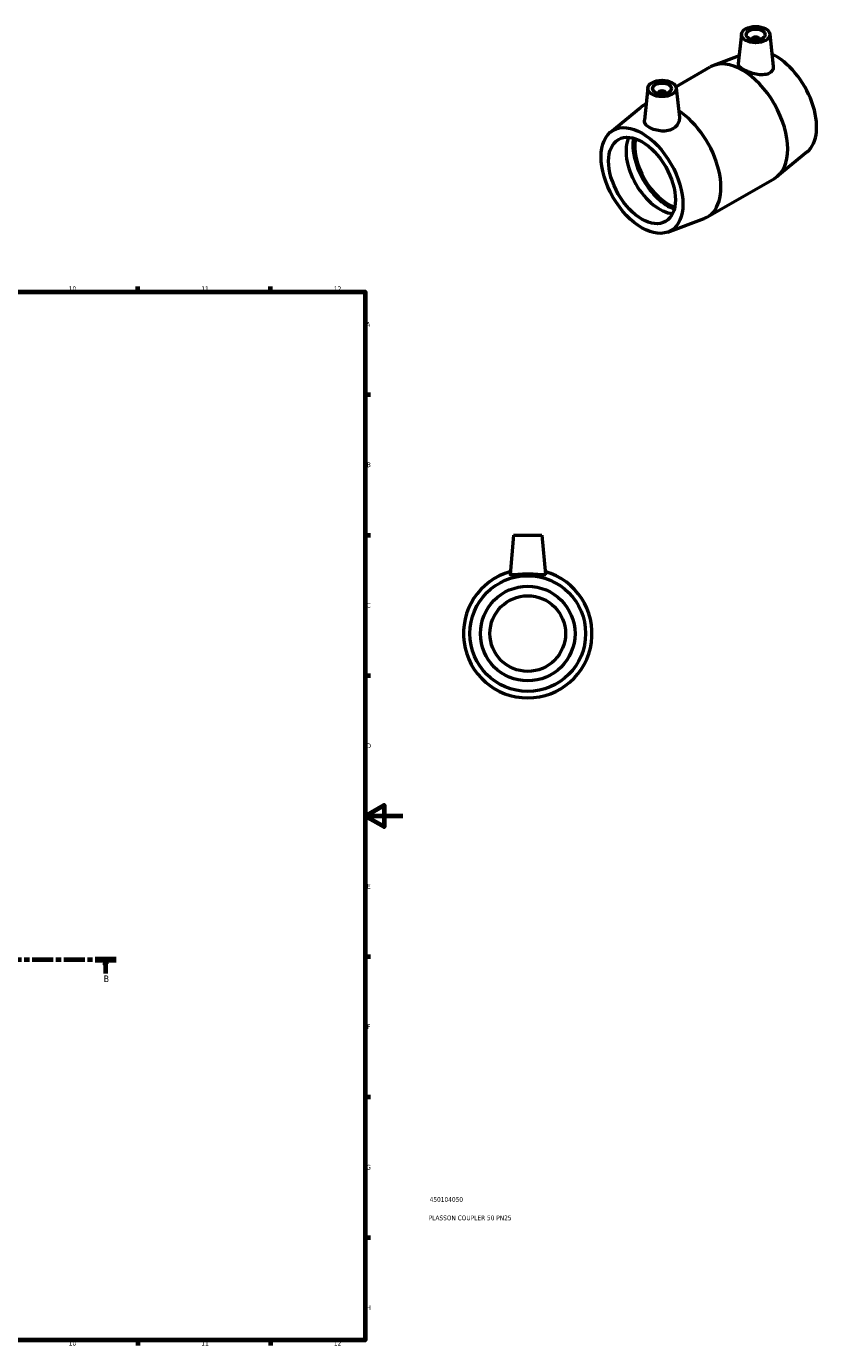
# Model space of a CAD drawing. Header units: millimetres. Extents: x -63 to 1061, y 0 to 1634.
# Tile 5 of 5: x 642 to 1061, y 17 to 714. Entities that reach past the tile are written whole.
import ezdxf

# ---------------------------------------------------------------- set-up
doc = ezdxf.new("R2010")
doc.units = ezdxf.units.MM
doc.linetypes.add('CHAIN', pattern=[0.3543, 0.2362, -0.0295, 0.0591, -0.0295])
for name, color, linetype, lineweight in [('Border (ISO)', 7, 'Continuous', 70), ('Section Line (ISO)', 7, 'CHAIN', 70), ('Title (ISO)', 7, 'Continuous', 50), ('Visible (ISO)', 7, 'Continuous', 50)]:
    doc.layers.add(name, color=color, linetype=linetype, lineweight=lineweight)
doc.styles.add('Label Text (ISO)', font='tahoma.ttf')
doc.styles.add('Note Text (ISO)', font='tahoma.ttf')

# ---------------------------------------------------------------- blocks, each defined once
blk = doc.blocks.new('Borders Default Border')
at = {"layer": 'Border (ISO)'}
for p, q in [((700.83, 574), (700.83, 576.9)), ((770.92, 574), (770.92, 576.9)), ((821, 519.75), (823.9, 519.75)), ((821, 445.5), (823.9, 445.5)), ((821, 371.25), (823.9, 371.25)), ((821, 222.75), (823.9, 222.75)), ((821, 148.5), (823.9, 148.5)), ((821, 74.25), (823.9, 74.25)), ((700.83, 20), (700.83, 17.1)), ((770.92, 20), (770.92, 17.1))]:
    blk.add_line(p, q, dxfattribs=at)
at = {"layer": 'Border (ISO)', "flags": 128}
for points in [[(20, 20), (20, 574), (821, 574), (821, 20), (20, 20)], [(841, 297), (821, 297), (831, 302.77), (831, 291.23), (821, 297)]]:
    blk.add_lwpolyline(points, dxfattribs=at)
at = {"layer": 'Border (ISO)', "color": 232, "true_color": 0xca0064, "char_height": 2.5, "attachment_point": 7, "style": 'Note Text (ISO)'}
for s, insert in [('10', (664.29, 574.35)), ('11', (734.37, 574.4)), ('12', (804.46, 574.4)), ('A', (821.59, 555.62)), ('B', (821.89, 481.37)), ('C', (821.73, 407.08)), ('D', (821.73, 332.88)), ('E', (821.94, 258.63)), ('F', (822, 184.38)), ('G', (821.61, 110.08)), ('H', (821.74, 35.88)), ('10', (664.29, 17.05)), ('11', (734.37, 17.1)), ('12', (804.46, 17.1))]:
    blk.add_mtext(s, dxfattribs=dict(at, insert=insert))
blk = doc.blocks.new('Title Blocks ISO')
at = {"layer": 'Title (ISO)', "color": 232, "true_color": 0xca0064, "style": 'Note Text (ISO)'}
for tag, p in [('PART_NUMBER_001', (34.09, 73.09)), ('DESCRIPTION_001', (33.58, 63.35))]:
    blk.add_attdef(tag, p, '', height=2.5, dxfattribs=at)
blk = doc.blocks.new('2dTransSection0')
at = {"layer": 'Section Line (ISO)', "linetype": 'CHAIN', "ltscale": 47.077396}
blk.add_line((244.61, -80.97), (689.36, -80.97), dxfattribs=at)
at = {"layer": 'Section Line (ISO)', "linetype": 'Continuous', "lineweight": 140}
blk.add_line((678.28, -80.97), (689.36, -80.97), dxfattribs=at)
at = {"layer": 'Section Line (ISO)', "linetype": 'Continuous'}
for p, q in [((683.82, -80.97), (683.32, -83.47)), ((683.32, -83.47), (684.32, -83.47)), ((683.82, -83.47), (683.82, -80.97)), ((684.32, -83.47), (683.82, -80.97)), ((683.82, -88.43), (683.82, -83.47))]:
    blk.add_line(p, q, dxfattribs=at)
at = {"layer": 'Section Line (ISO)', "linetype": 'Continuous', "flags": 128}
blk.add_lwpolyline([(684.32, -83.47), (683.82, -80.97), (683.32, -83.47), (684.32, -83.47)], dxfattribs=at)
at = {"layer": 'Section Line (ISO)'}
blk.add_solid([(684.32, -83.47), (683.82, -80.97), (683.32, -83.47), (684.32, -83.47)], dxfattribs=at)
at = {"layer": 'Section Line (ISO)', "insert": (682.75, -92.97), "char_height": 3.5, "attachment_point": 7, "style": 'Label Text (ISO)'}
blk.add_mtext('B', dxfattribs=at)

msp = doc.modelspace()

# ---------------------------------------------------------------- linework, layer by layer
at = {"layer": 'Visible (ISO)'}
for p, q in [((1019.989, 710.289), (1018.308, 694.613)), ((1025.475, 707.384), (1025.475, 707.57)), ((1029.475, 707.384), (1029.475, 707.57)), ((1034.961, 710.289), (1036.787, 693.252)), ((1018.755, 698.776), (1005.157, 693.71)), ((985.298, 682.457), (1003.437, 692.902)), ((970.492, 681.786), (968.66, 664.699)), ((975.977, 679.067), (975.977, 678.88)), ((979.977, 679.067), (979.977, 678.88)), ((985.463, 681.786), (987.12, 666.328)), ((950.694, 658.442), (966.519, 671.461)), ((968.081, 672.543), (969.594, 673.414)), ((1054.758, 648.075), (1038.933, 635.057)), ((1002.016, 613.615), (1037.371, 633.975)), ((981.093, 605.654), (1000.295, 612.807)), ((899.464, 445.427), (897.651, 424.711)), ((899.464, 445.427), (914.464, 445.427)), ((914.464, 445.427), (916.276, 424.711))]:
    msp.add_line(p, q, dxfattribs=at)
for radius in [30.6, 25, 20]:
    msp.add_circle((906.964, 393.427), radius, dxfattribs=at)
msp.add_arc((906.964, 393.427), 34, 105.673726, 74.326274, dxfattribs=at)
for centre, major_axis, ratio in [((1027.475, 710.023), (7.5, 0), 0.5758617), ((1027.475, 710.023), (5, 0), 0.5758617), ((977.977, 681.519), (7.5, 0), 0.5758617), ((977.977, 681.519), (5, 0), 0.5758617), ((967.371, 632.899), (15.27, -26.517), 0.5780931), ((967.371, 632.899), (12.476, -21.665), 0.5780931)]:
    msp.add_ellipse(centre, major_axis=major_axis, ratio=ratio, dxfattribs=at)
for centre, major_axis, ratio, start_param, end_param in [((1027.475, 707.57), (-2, 0), 0.5758617, 2.9729035, 6.4518745), ((1038.081, 673.619), (15.27, -26.517), 0.5780931, 0.096502, 2.4498802), ((1020.404, 663.439), (-16.967, 29.464), 0.5780931, 3.1415927, 6.2831853), ((977.977, 679.067), (-2, 0), 0.5758617, 2.9729035, 6.4518745), ((985.048, 643.079), (-16.967, 29.464), 0.5780931, 6.1987604, 6.3796873), ((985.048, 643.079), (16.967, -29.464), 0.5780931, 6.1866833, 8.5706853), ((976.61, 638.22), (12.476, -21.665), 0.5780931, 3.5193841, 5.9053939), ((981.23, 640.88), (-13.169, 22.868), 0.5780931, 0.6102366, 2.5313561), ((981.23, 640.88), (-12.476, 21.665), 0.5780931, 0.5863241, 2.5552685)]:
    msp.add_ellipse(centre, major_axis=major_axis, ratio=ratio, start_param=start_param, end_param=end_param, dxfattribs=at)
for points, knots in [([(1034.386, 689.434), (1033.558, 689.049), (1032.498, 688.812), (1030.17, 688.709), (1028.901, 688.838), (1026.54, 689.298), (1025.288, 689.655), (1022.967, 690.516), (1021.898, 691.018), (1020.203, 691.994), (1019.477, 692.526), (1018.524, 693.55), (1018.296, 694.045), (1018.301, 694.528), (1018.304, 694.57), (1018.309, 694.613)], [0, 0, 0, 0, 0.368999, 0.368999, 0.7379981, 0.7379981, 1.0975906, 1.0975906, 1.4571832, 1.4571832, 1.8167757, 1.8167757, 2.1763683, 2.1763683, 2.2107006, 2.2107006, 2.2107006, 2.2107006]), ([(1036.787, 693.252), (1036.796, 693.172), (1036.802, 693.092), (1036.833, 692.312), (1036.644, 691.576), (1035.801, 690.312), (1035.147, 689.789), (1034.386, 689.434)], [4.92119212, 4.92119212, 4.92119212, 4.92119212, 4.95947321, 4.95947321, 5.29849922, 5.29849922, 5.63752522, 5.63752522, 5.63752522, 5.63752522]), ([(984.227, 660.55), (983.405, 659.992), (982.372, 659.545), (980.127, 659.03), (978.915, 658.959), (976.65, 659.094), (975.442, 659.31), (973.219, 659.967), (972.204, 660.404), (970.593, 661.332), (969.887, 661.885), (968.929, 663.061), (968.676, 663.686), (968.641, 664.423), (968.645, 664.56), (968.661, 664.699)], [0, 0, 0, 0, 0.339026, 0.339026, 0.678052, 0.678052, 1.0198157, 1.0198157, 1.3615794, 1.3615794, 1.7033432, 1.7033432, 2.0451069, 2.0451069, 2.1207455, 2.1207455, 2.1207455, 2.1207455]), ([(987.119, 666.328), (987.142, 666.123), (987.152, 665.919), (987.147, 664.793), (986.897, 663.79), (985.886, 661.97), (985.122, 661.157), (984.227, 660.55)], [4.81889759, 4.81889759, 4.81889759, 4.81889759, 4.89952716, 4.89952716, 5.26852619, 5.26852619, 5.63752522, 5.63752522, 5.63752522, 5.63752522]), ([(916.27, 424.646), (916.227, 424.5), (915.959, 424.413), (914.968, 424.378), (914.244, 424.424), (912.602, 424.549), (911.569, 424.635), (909.32, 424.763), (908.103, 424.802), (905.825, 424.802), (904.608, 424.763), (902.358, 424.635), (901.325, 424.549), (899.683, 424.424), (898.96, 424.378), (897.968, 424.413), (897.701, 424.5), (897.651, 424.666), (897.649, 424.688), (897.652, 424.711)], [0, 0, 0, 0, 0.339026, 0.339026, 0.678052, 0.678052, 1.0198157, 1.0198157, 1.3615794, 1.3615794, 1.7033432, 1.7033432, 2.0451069, 2.0451069, 2.3841329, 2.3841329, 2.7231589, 2.7231589, 2.7700596, 2.7700596, 2.7700596, 2.7700596])]:
    msp.add_open_spline(points, degree=3, knots=knots, dxfattribs=at)
msp.add_open_spline([(916.276, 424.711), (916.278, 424.688), (916.276, 424.666), (916.27, 424.646)], degree=3, dxfattribs=at)

# ---------------------------------------------------------------- block references
msp.add_blockref('Borders Default Border', (0, 0))
msp.add_blockref('Title Blocks ISO', (821, 20)).add_auto_attribs({'PART_NUMBER_001': '450104050', 'DESCRIPTION_001': 'PLASSON COUPLER 50 PN25'})
at = {"layer": 'Section Line (ISO)'}
msp.add_blockref('2dTransSection0', (0, 302.201), dxfattribs=at)

doc.saveas('drawing.dxf')
